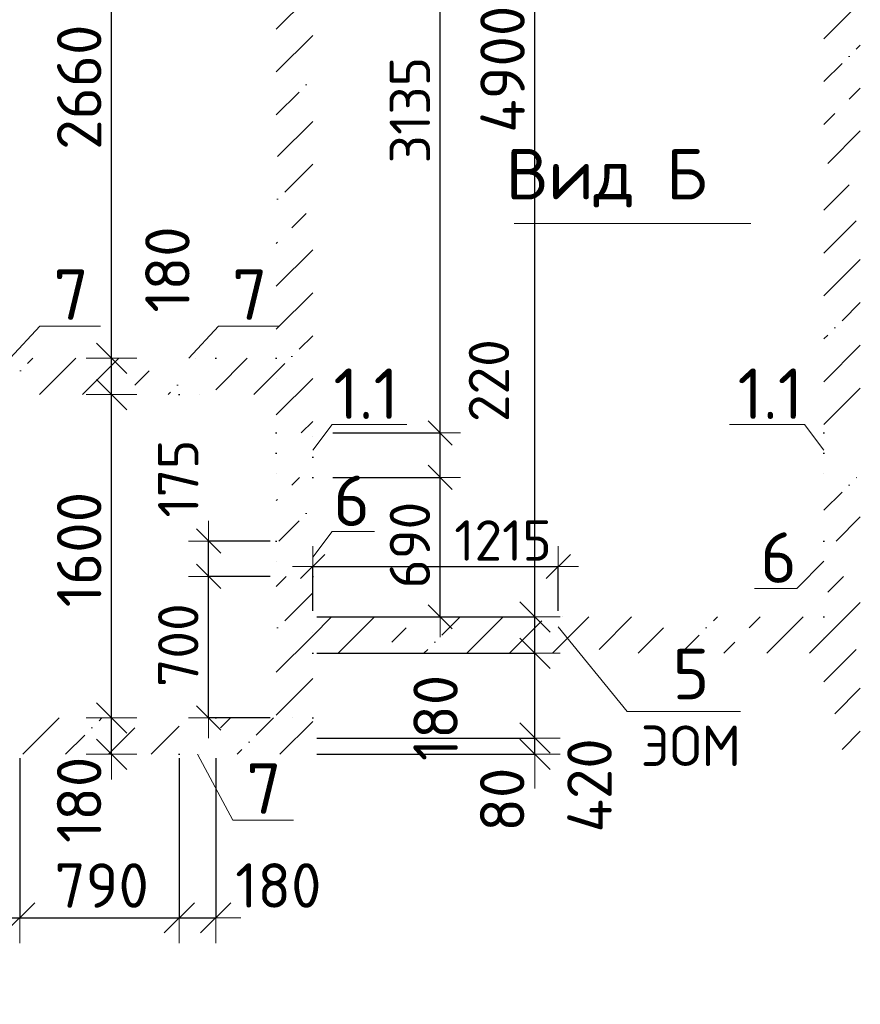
# Model space of a CAD drawing. Header units: millimetres. Extents: x 24002 to 102045, y -250 to 61883.
# Tile 4 of 31: x 35670 to 39830, y 7083 to 11955. Entities that reach past the tile are written whole.
import ezdxf

# ---------------------------------------------------------------- set-up
doc = ezdxf.new("R2010")
doc.units = ezdxf.units.MM
doc.header["$PDMODE"] = 65
doc.linetypes.add('______5', pattern=[1100, 800, -100, 100, -100])
doc.linetypes.add('______9', pattern=[100, 0, -100])
for name, color, linetype, lineweight in [('Standard', 7, 'Continuous', 25), ('Высотная отметка (отверстия)', 7, 'Continuous', 13), ('Ограждение_ 2D надпись', 7, 'Continuous', 13), ('Размерная линия_ общее', 7, 'Continuous', 13), ('Размерная линия_ общее_1', 7, 'Continuous', 13), ('Стена_ общее', 7, 'Continuous', 35)]:
    doc.layers.add(name, color=color, linetype=linetype, lineweight=lineweight)
doc.layers.add('Осевая линия_ общее', color=7, linetype='______5', lineweight=13, true_color=0xa0a0a0)
doc.styles.add('ISOCPEUR', font='ISOCPEUR')
doc.dimstyles.new('DIMSTYLE_12', dxfattribs={"dimtxt": 220, "dimasz": 250, "dimexe": 0, "dimexo": 0, "dimgap": 110, "dimtad": 2, "dimdec": 0, "dimrnd": 5, "dimzin": 12, "dimdsep": 46, "dimtxsty": 'ISOCPEUR', "dimblk1": 'ALL_ML_STRICH', "dimblk2": 'ALL_ML_STRICH', "dimsah": 1, "dimcen": 0, "dimclrd": 7, "dimclre": 256, "dimclrt": 7, "dimadec": 0, "dimazin": 0, "dimtfac": 1, "dimtdec": 0, "dimtix": 1, "dimtmove": 2, "dimatfit": 3, "dimfxl": 0, "dimtzin": 0, "dimlwd": 0, "dimlwe": -3, "dimarcsym": 0})
doc.dimstyles.new('DIMSTYLE_13', dxfattribs={"dimtxt": 220, "dimasz": 250, "dimexe": 0, "dimexo": 0, "dimgap": 110, "dimtad": 0, "dimdec": 0, "dimrnd": 5, "dimzin": 12, "dimdsep": 46, "dimtxsty": 'ISOCPEUR', "dimblk1": 'ALL_ML_STRICH', "dimblk2": 'ALL_ML_STRICH', "dimsah": 1, "dimcen": 0, "dimclrd": 7, "dimclre": 256, "dimclrt": 7, "dimadec": 0, "dimazin": 0, "dimtfac": 1, "dimtdec": 0, "dimtix": 1, "dimtmove": 2, "dimatfit": 3, "dimfxl": 0, "dimtvp": 1.2, "dimtzin": 0, "dimlwd": 0, "dimlwe": -3, "dimarcsym": 0})
doc.dimstyles.new('DIMSTYLE_15', dxfattribs={"dimtxt": 200, "dimasz": 200, "dimexe": 0, "dimexo": 0, "dimgap": 100, "dimtad": 0, "dimdec": 0, "dimrnd": 5, "dimzin": 12, "dimdsep": 46, "dimtxsty": 'ISOCPEUR', "dimblk1": 'ALL_ML_STRICH', "dimblk2": 'ALL_ML_STRICH', "dimsah": 1, "dimcen": 0, "dimclrd": 7, "dimclre": 256, "dimclrt": 7, "dimadec": 0, "dimazin": 0, "dimtfac": 1, "dimtdec": 0, "dimtix": 1, "dimtmove": 2, "dimatfit": 3, "dimfxl": 0, "dimtvp": 1.2, "dimtzin": 0, "dimlwd": 0, "dimlwe": -3, "dimarcsym": 0})
doc.dimstyles.new('DIMSTYLE_5', dxfattribs={"dimtxt": 200, "dimasz": 200, "dimexe": 0, "dimexo": 0, "dimgap": 100, "dimtad": 2, "dimdec": 0, "dimrnd": 5, "dimzin": 12, "dimdsep": 46, "dimtxsty": 'ISOCPEUR', "dimblk1": 'ALL_ML_STRICH', "dimblk2": 'ALL_ML_STRICH', "dimsah": 1, "dimcen": 0, "dimclrd": 7, "dimclre": 256, "dimclrt": 7, "dimadec": 0, "dimazin": 0, "dimtfac": 1, "dimtdec": 0, "dimtix": 1, "dimtmove": 2, "dimatfit": 3, "dimfxl": 0, "dimtzin": 0, "dimlwd": 0, "dimlwe": -3, "dimarcsym": 0})
doc.dimstyles.new('DIMSTYLE_7', dxfattribs={"dimtxt": 200, "dimasz": 200, "dimexe": 0, "dimexo": 0, "dimgap": 100, "dimtad": 2, "dimdec": 0, "dimrnd": 5, "dimzin": 12, "dimdsep": 46, "dimtxsty": 'ISOCPEUR', "dimblk1": 'ALL_ML_STRICH', "dimblk2": 'ALL_ML_STRICH', "dimsah": 1, "dimcen": 0, "dimclrd": 7, "dimclre": 256, "dimclrt": 7, "dimadec": 0, "dimazin": 0, "dimtfac": 1, "dimtdec": 0, "dimtix": 1, "dimtmove": 2, "dimatfit": 3, "dimfxl": 0, "dimtvp": 1.2, "dimtzin": 0, "dimlwd": 0, "dimlwe": -3, "dimarcsym": 0})
doc.dimstyles.new('DIMSTYLE_9', dxfattribs={"dimtxt": 220, "dimasz": 250, "dimexe": 0, "dimexo": 0, "dimgap": 110, "dimtad": 2, "dimdec": 0, "dimrnd": 5, "dimzin": 12, "dimdsep": 46, "dimtxsty": 'ISOCPEUR', "dimblk1": 'ALL_ML_STRICH', "dimblk2": 'ALL_ML_STRICH', "dimsah": 1, "dimcen": 0, "dimclrd": 7, "dimclre": 256, "dimclrt": 7, "dimadec": 0, "dimazin": 0, "dimtfac": 1, "dimtdec": 0, "dimtix": 1, "dimtmove": 2, "dimatfit": 3, "dimfxl": 0, "dimtvp": 1.2, "dimtzin": 0, "dimlwd": 0, "dimlwe": -3, "dimarcsym": 0})
pattern_1 = [(45, (0, 0), (-212.132, 212.132), [400, -50, 0, -50]), (45, (-106.07, 106.07), (-212.132, 212.132), [800, -100, 100, -100])]

# ---------------------------------------------------------------- blocks, each defined once
blk = doc.blocks.new('ALL_ML_STRICH')
at = {"color": 0, "linetype": 'ByBlock', "lineweight": -2}
for p, q in [((0, -0.5), (0, 0.5)), ((-0.3, -0.3), (0.3, 0.3)), ((-1, 0), (0.5, 0))]:
    blk.add_line(p, q, dxfattribs=at)
blk = doc.blocks.new('*D195')
at = {"layer": 'DEFPOINTS', "color": 7, "linetype": 'Continuous', "lineweight": 13, "transparency": 33554687}
for p in [(37120, 8400), (37120, 8320), (38219.5, 8320)]:
    blk.add_point(p, dxfattribs=at)
at = {"layer": 'Размерная линия_ общее', "color": 253, "linetype": 'Continuous', "lineweight": -2, "true_color": 0xa0a0a0, "transparency": 33554687}
for p, q in [((37140, 8400), (38219.5, 8400)), ((37140, 8320), (38219.5, 8320))]:
    blk.add_line(p, q, dxfattribs=at)
at = {"layer": 'Размерная линия_ общее', "color": 7, "linetype": 'Continuous', "lineweight": -2, "transparency": 33554687}
blk.add_line((38219.5, 8320), (38219.5, 8400), dxfattribs=at)
at = {"layer": 'Размерная линия_ общее', "color": 7, "linetype": 'Continuous', "lineweight": 13, "transparency": 33554687, "xscale": 250, "yscale": 250, "zscale": 250}
for p, rotation in [((38219.5, 8320), 270), ((38219.5, 8400), 90)]:
    blk.add_blockref('ALL_ML_STRICH', p, dxfattribs=dict(at, rotation=rotation))
at = {"layer": 'Размерная линия_ общее', "color": 7, "linetype": 'Continuous', "lineweight": 13, "transparency": 33554687, "insert": (38057.8, 8095.6), "char_height": 220, "width": 440, "attachment_point": 5, "rotation": 90, "style": 'ISOCPEUR'}
blk.add_mtext('\\A1;{80}', dxfattribs=at)
blk = doc.blocks.new('*D196')
at = {"layer": 'DEFPOINTS', "color": 7, "linetype": 'Continuous', "lineweight": 13, "transparency": 33554687}
for p in [(37120, 8820), (37120, 8400), (38219.5, 8400)]:
    blk.add_point(p, dxfattribs=at)
at = {"layer": 'Размерная линия_ общее', "color": 253, "linetype": 'Continuous', "lineweight": -2, "true_color": 0xa0a0a0, "transparency": 33554687}
for p, q in [((37140, 8820), (38219.5, 8820)), ((37140, 8400), (38219.5, 8400))]:
    blk.add_line(p, q, dxfattribs=at)
at = {"layer": 'Размерная линия_ общее', "color": 7, "linetype": 'Continuous', "lineweight": -2, "transparency": 33554687}
blk.add_line((38219.5, 8400), (38219.5, 8820), dxfattribs=at)
at = {"layer": 'Размерная линия_ общее', "color": 7, "linetype": 'Continuous', "lineweight": 13, "transparency": 33554687, "xscale": 250, "yscale": 250, "zscale": 250}
for p, rotation in [((38219.5, 8820), 90), ((38219.5, 8400), 270)]:
    blk.add_blockref('ALL_ML_STRICH', p, dxfattribs=dict(at, rotation=rotation))
at = {"layer": 'Размерная линия_ общее', "color": 7, "linetype": 'Continuous', "lineweight": 13, "transparency": 33554687, "insert": (38489.8, 8166), "char_height": 220, "width": 660, "attachment_point": 5, "rotation": 90, "style": 'ISOCPEUR'}
blk.add_mtext('\\A1;{420}', dxfattribs=at)
blk = doc.blocks.new('*D197')
at = {"layer": 'DEFPOINTS', "color": 7, "linetype": 'Continuous', "lineweight": 13, "transparency": 33554687}
for p in [(37120, 9000), (37120, 8820), (38219.5, 8820)]:
    blk.add_point(p, dxfattribs=at)
at = {"layer": 'Размерная линия_ общее', "color": 253, "linetype": 'Continuous', "lineweight": -2, "true_color": 0xa0a0a0, "transparency": 33554687}
for p, q in [((37140, 9000), (38219.5, 9000)), ((37140, 8820), (38219.5, 8820))]:
    blk.add_line(p, q, dxfattribs=at)
at = {"layer": 'Размерная линия_ общее', "color": 7, "linetype": 'Continuous', "lineweight": -2, "transparency": 33554687}
blk.add_line((38219.5, 8820), (38219.5, 9000), dxfattribs=at)
at = {"layer": 'Размерная линия_ общее', "color": 7, "linetype": 'Continuous', "lineweight": 13, "transparency": 33554687, "xscale": 250, "yscale": 250, "zscale": 250}
for p, rotation in [((38219.5, 9000), 90), ((38219.5, 8820), 270)]:
    blk.add_blockref('ALL_ML_STRICH', p, dxfattribs=dict(at, rotation=rotation))
at = {"layer": 'Размерная линия_ общее', "color": 7, "linetype": 'Continuous', "lineweight": 13, "transparency": 33554687, "insert": (37728.2, 8499.8), "char_height": 220, "width": 660, "attachment_point": 5, "rotation": 90, "style": 'ISOCPEUR'}
blk.add_mtext('\\A1;{180}', dxfattribs=at)
blk = doc.blocks.new('*D198')
at = {"layer": 'DEFPOINTS', "color": 7, "linetype": 'Continuous', "lineweight": 13, "transparency": 33554687}
for p in [(37120, 13900), (37120, 9000), (38219.5, 9000)]:
    blk.add_point(p, dxfattribs=at)
at = {"layer": 'Размерная линия_ общее', "color": 253, "linetype": 'Continuous', "lineweight": -2, "true_color": 0xa0a0a0, "transparency": 33554687}
for p, q in [((37140, 13900), (38219.5, 13900)), ((37140, 9000), (38219.5, 9000))]:
    blk.add_line(p, q, dxfattribs=at)
at = {"layer": 'Размерная линия_ общее', "color": 7, "linetype": 'Continuous', "lineweight": -2, "transparency": 33554687}
blk.add_line((38219.5, 9000), (38219.5, 13900), dxfattribs=at)
at = {"layer": 'Размерная линия_ общее', "color": 7, "linetype": 'Continuous', "lineweight": 13, "transparency": 33554687, "xscale": 250, "yscale": 250, "zscale": 250}
for p, rotation in [((38219.5, 13900), 90), ((38219.5, 9000), 270)]:
    blk.add_blockref('ALL_ML_STRICH', p, dxfattribs=dict(at, rotation=rotation))
at = {"layer": 'Размерная линия_ общее', "color": 7, "linetype": 'Continuous', "lineweight": 13, "transparency": 33554687, "insert": (38059.5, 11710), "char_height": 220, "width": 880, "attachment_point": 5, "rotation": 90, "style": 'ISOCPEUR'}
blk.add_mtext('\\A1;{4900}', dxfattribs=at)
blk = doc.blocks.new('*D200')
at = {"layer": 'DEFPOINTS', "color": 7, "linetype": 'Continuous', "lineweight": 13, "transparency": 33554687}
for p in [(36100.4, 8500), (36100.4, 8320), (36124.5, 8320)]:
    blk.add_point(p, dxfattribs=at)
at = {"layer": 'Размерная линия_ общее', "color": 253, "linetype": 'Continuous', "lineweight": -2, "true_color": 0xa0a0a0, "transparency": 33554687}
for p, q in [((36120.4, 8500), (36124.5, 8500)), ((36120.4, 8320), (36124.5, 8320))]:
    blk.add_line(p, q, dxfattribs=at)
at = {"layer": 'Размерная линия_ общее', "color": 7, "linetype": 'Continuous', "lineweight": -2, "transparency": 33554687}
blk.add_line((36124.5, 8320), (36124.5, 8500), dxfattribs=at)
at = {"layer": 'Размерная линия_ общее', "color": 7, "linetype": 'Continuous', "lineweight": 13, "transparency": 33554687, "xscale": 250, "yscale": 250, "zscale": 250}
for p, rotation in [((36124.5, 8500), 90), ((36124.5, 8320), 270)]:
    blk.add_blockref('ALL_ML_STRICH', p, dxfattribs=dict(at, rotation=rotation))
at = {"layer": 'Размерная линия_ общее', "color": 7, "linetype": 'Continuous', "lineweight": 13, "transparency": 33554687, "insert": (35964.3, 8094.7), "char_height": 220, "width": 660, "attachment_point": 5, "rotation": 90, "style": 'ISOCPEUR'}
blk.add_mtext('\\A1;{180}', dxfattribs=at)
blk = doc.blocks.new('*D201')
at = {"layer": 'DEFPOINTS', "color": 7, "linetype": 'Continuous', "lineweight": 13, "transparency": 33554687}
for p in [(36100.4, 10100), (36100.4, 8500), (36124.5, 8500)]:
    blk.add_point(p, dxfattribs=at)
at = {"layer": 'Размерная линия_ общее', "color": 253, "linetype": 'Continuous', "lineweight": -2, "true_color": 0xa0a0a0, "transparency": 33554687}
for p, q in [((36120.4, 10100), (36124.5, 10100)), ((36120.4, 8500), (36124.5, 8500))]:
    blk.add_line(p, q, dxfattribs=at)
at = {"layer": 'Размерная линия_ общее', "color": 7, "linetype": 'Continuous', "lineweight": -2, "transparency": 33554687}
blk.add_line((36124.5, 8500), (36124.5, 10100), dxfattribs=at)
at = {"layer": 'Размерная линия_ общее', "color": 7, "linetype": 'Continuous', "lineweight": 13, "transparency": 33554687, "xscale": 250, "yscale": 250, "zscale": 250}
for p, rotation in [((36124.5, 10100), 90), ((36124.5, 8500), 270)]:
    blk.add_blockref('ALL_ML_STRICH', p, dxfattribs=dict(at, rotation=rotation))
at = {"layer": 'Размерная линия_ общее', "color": 7, "linetype": 'Continuous', "lineweight": 13, "transparency": 33554687, "insert": (35964.5, 9333), "char_height": 220, "width": 880, "attachment_point": 5, "rotation": 90, "style": 'ISOCPEUR'}
blk.add_mtext('\\A1;{1600}', dxfattribs=at)
blk = doc.blocks.new('*D202')
at = {"layer": 'DEFPOINTS', "color": 7, "linetype": 'Continuous', "lineweight": 13, "transparency": 33554687}
for p in [(36100.4, 10280), (36100.4, 10100), (36124.5, 10100)]:
    blk.add_point(p, dxfattribs=at)
at = {"layer": 'Размерная линия_ общее', "color": 253, "linetype": 'Continuous', "lineweight": -2, "true_color": 0xa0a0a0, "transparency": 33554687}
for p, q in [((36120.4, 10280), (36124.5, 10280)), ((36120.4, 10100), (36124.5, 10100))]:
    blk.add_line(p, q, dxfattribs=at)
at = {"layer": 'Размерная линия_ общее', "color": 7, "linetype": 'Continuous', "lineweight": -2, "transparency": 33554687}
blk.add_line((36124.5, 10100), (36124.5, 10280), dxfattribs=at)
at = {"layer": 'Размерная линия_ общее', "color": 7, "linetype": 'Continuous', "lineweight": 13, "transparency": 33554687, "xscale": 250, "yscale": 250, "zscale": 250}
for p, rotation in [((36124.5, 10280), 90), ((36124.5, 10100), 270)]:
    blk.add_blockref('ALL_ML_STRICH', p, dxfattribs=dict(at, rotation=rotation))
at = {"layer": 'Размерная линия_ общее', "color": 7, "linetype": 'Continuous', "lineweight": 13, "transparency": 33554687, "insert": (36401.1, 10719), "char_height": 220, "width": 660, "attachment_point": 5, "rotation": 90, "style": 'ISOCPEUR'}
blk.add_mtext('\\A1;{180}', dxfattribs=at)
blk = doc.blocks.new('*D203')
at = {"layer": 'DEFPOINTS', "color": 7, "linetype": 'Continuous', "lineweight": 13, "transparency": 33554687}
for p in [(36100.4, 12940), (36100.4, 10280), (36124.5, 10280)]:
    blk.add_point(p, dxfattribs=at)
at = {"layer": 'Размерная линия_ общее', "color": 253, "linetype": 'Continuous', "lineweight": -2, "true_color": 0xa0a0a0, "transparency": 33554687}
for p, q in [((36120.4, 12940), (36124.5, 12940)), ((36120.4, 10280), (36124.5, 10280))]:
    blk.add_line(p, q, dxfattribs=at)
at = {"layer": 'Размерная линия_ общее', "color": 7, "linetype": 'Continuous', "lineweight": -2, "transparency": 33554687}
blk.add_line((36124.5, 10280), (36124.5, 12940), dxfattribs=at)
at = {"layer": 'Размерная линия_ общее', "color": 7, "linetype": 'Continuous', "lineweight": 13, "transparency": 33554687, "xscale": 250, "yscale": 250, "zscale": 250}
for p, rotation in [((36124.5, 12940), 90), ((36124.5, 10280), 270)]:
    blk.add_blockref('ALL_ML_STRICH', p, dxfattribs=dict(at, rotation=rotation))
at = {"layer": 'Размерная линия_ общее', "color": 7, "linetype": 'Continuous', "lineweight": 13, "transparency": 33554687, "insert": (35964.5, 11621), "char_height": 220, "width": 880, "attachment_point": 5, "rotation": 90, "style": 'ISOCPEUR'}
blk.add_mtext('\\A1;{2660}', dxfattribs=at)
blk = doc.blocks.new('*D221')
at = {"layer": 'DEFPOINTS', "color": 7, "linetype": 'Continuous', "lineweight": 13, "transparency": 33554687}
for p in [(35490, 8320), (35670, 8320), (35490, 7510.6)]:
    blk.add_point(p, dxfattribs=at)
at = {"layer": 'Размерная линия_ общее', "color": 253, "linetype": 'Continuous', "lineweight": -2, "true_color": 0xa0a0a0, "transparency": 33554687}
for p, q in [((35490, 8300), (35490, 7510.6)), ((35670, 8300), (35670, 7510.6))]:
    blk.add_line(p, q, dxfattribs=at)
at = {"layer": 'Размерная линия_ общее', "color": 7, "linetype": 'Continuous', "lineweight": -2, "transparency": 33554687}
blk.add_line((35490, 7510.6), (35670, 7510.6), dxfattribs=at)
at = {"layer": 'Размерная линия_ общее', "color": 7, "linetype": 'Continuous', "lineweight": 13, "transparency": 33554687, "xscale": 250, "yscale": 250, "zscale": 250, "rotation": 180}
blk.add_blockref('ALL_ML_STRICH', (35490, 7510.6), dxfattribs=at)
at = {"layer": 'Размерная линия_ общее', "color": 7, "linetype": 'Continuous', "lineweight": 13, "transparency": 33554687, "xscale": 250, "yscale": 250, "zscale": 250}
blk.add_blockref('ALL_ML_STRICH', (35670, 7510.6), dxfattribs=at)
at = {"layer": 'Размерная линия_ общее', "color": 7, "linetype": 'Continuous', "lineweight": 13, "transparency": 33554687, "insert": (35328.1, 7227.1), "char_height": 220, "width": 660, "attachment_point": 5, "style": 'ISOCPEUR'}
blk.add_mtext('\\A1;{180}', dxfattribs=at)
blk = doc.blocks.new('*D222')
at = {"layer": 'DEFPOINTS', "color": 7, "linetype": 'Continuous', "lineweight": 13, "transparency": 33554687}
for p in [(35670, 8320), (36460, 8320), (35670, 7510.6)]:
    blk.add_point(p, dxfattribs=at)
at = {"layer": 'Размерная линия_ общее', "color": 253, "linetype": 'Continuous', "lineweight": -2, "true_color": 0xa0a0a0, "transparency": 33554687}
for p, q in [((35670, 8300), (35670, 7510.6)), ((36460, 8300), (36460, 7510.6))]:
    blk.add_line(p, q, dxfattribs=at)
at = {"layer": 'Размерная линия_ общее', "color": 7, "linetype": 'Continuous', "lineweight": -2, "transparency": 33554687}
blk.add_line((35670, 7510.6), (36460, 7510.6), dxfattribs=at)
at = {"layer": 'Размерная линия_ общее', "color": 7, "linetype": 'Continuous', "lineweight": 13, "transparency": 33554687, "xscale": 250, "yscale": 250, "zscale": 250, "rotation": 180}
blk.add_blockref('ALL_ML_STRICH', (35670, 7510.6), dxfattribs=at)
at = {"layer": 'Размерная линия_ общее', "color": 7, "linetype": 'Continuous', "lineweight": 13, "transparency": 33554687, "xscale": 250, "yscale": 250, "zscale": 250}
blk.add_blockref('ALL_ML_STRICH', (36460, 7510.6), dxfattribs=at)
at = {"layer": 'Размерная линия_ общее', "color": 7, "linetype": 'Continuous', "lineweight": 13, "transparency": 33554687, "insert": (36076, 7670.6), "char_height": 220, "width": 660, "attachment_point": 5, "style": 'ISOCPEUR'}
blk.add_mtext('\\A1;{790}', dxfattribs=at)
blk = doc.blocks.new('*D223')
at = {"layer": 'DEFPOINTS', "color": 7, "linetype": 'Continuous', "lineweight": 13, "transparency": 33554687}
for p in [(36460, 8320), (36640, 8320), (36460, 7510.6)]:
    blk.add_point(p, dxfattribs=at)
at = {"layer": 'Размерная линия_ общее', "color": 253, "linetype": 'Continuous', "lineweight": -2, "true_color": 0xa0a0a0, "transparency": 33554687}
for p, q in [((36460, 8300), (36460, 7510.6)), ((36640, 8300), (36640, 7510.6))]:
    blk.add_line(p, q, dxfattribs=at)
at = {"layer": 'Размерная линия_ общее', "color": 7, "linetype": 'Continuous', "lineweight": -2, "transparency": 33554687}
blk.add_line((36460, 7510.6), (36640, 7510.6), dxfattribs=at)
at = {"layer": 'Размерная линия_ общее', "color": 7, "linetype": 'Continuous', "lineweight": 13, "transparency": 33554687, "xscale": 250, "yscale": 250, "zscale": 250, "rotation": 180}
blk.add_blockref('ALL_ML_STRICH', (36460, 7510.6), dxfattribs=at)
at = {"layer": 'Размерная линия_ общее', "color": 7, "linetype": 'Continuous', "lineweight": 13, "transparency": 33554687, "xscale": 250, "yscale": 250, "zscale": 250}
blk.add_blockref('ALL_ML_STRICH', (36640, 7510.6), dxfattribs=at)
at = {"layer": 'Размерная линия_ общее', "color": 7, "linetype": 'Continuous', "lineweight": 13, "transparency": 33554687, "insert": (36950, 7670.8), "char_height": 220, "width": 660, "attachment_point": 5, "style": 'ISOCPEUR'}
blk.add_mtext('\\A1;{180}', dxfattribs=at)
blk = doc.blocks.new('*D245')
at = {"layer": 'DEFPOINTS', "color": 7, "linetype": 'Continuous', "lineweight": 13, "transparency": 33554687}
for p in [(37120, 9249.3), (37120, 9000), (38335, 9000)]:
    blk.add_point(p, dxfattribs=at)
at = {"layer": 'Размерная линия_ общее_1', "color": 253, "linetype": 'Continuous', "lineweight": -2, "true_color": 0xa0a0a0, "transparency": 33554687}
for p, q in [((37120, 9030), (37120, 9249.3)), ((38335, 9030), (38335, 9249.3))]:
    blk.add_line(p, q, dxfattribs=at)
at = {"layer": 'Размерная линия_ общее_1', "color": 7, "linetype": 'Continuous', "lineweight": -2, "transparency": 33554687}
blk.add_line((37120, 9249.3), (38335, 9249.3), dxfattribs=at)
at = {"layer": 'Размерная линия_ общее_1', "color": 7, "linetype": 'Continuous', "lineweight": 13, "transparency": 33554687, "xscale": 200, "yscale": 200, "zscale": 200, "rotation": 180}
blk.add_blockref('ALL_ML_STRICH', (37120, 9249.3), dxfattribs=at)
at = {"layer": 'Размерная линия_ общее_1', "color": 7, "linetype": 'Continuous', "lineweight": 13, "transparency": 33554687, "xscale": 200, "yscale": 200, "zscale": 200}
blk.add_blockref('ALL_ML_STRICH', (38335, 9249.3), dxfattribs=at)
at = {"layer": 'Размерная линия_ общее_1', "color": 7, "linetype": 'Continuous', "lineweight": 13, "transparency": 33554687, "insert": (38061.9, 9377.8), "char_height": 200, "width": 800, "attachment_point": 5, "style": 'ISOCPEUR'}
blk.add_mtext('\\A1;{1215}', dxfattribs=at)
blk = doc.blocks.new('*D284')
at = {"layer": 'DEFPOINTS', "color": 7, "linetype": 'Continuous', "lineweight": 13, "transparency": 33554687}
for p in [(37120, 9690), (37120, 9000), (37751, 9000)]:
    blk.add_point(p, dxfattribs=at)
at = {"layer": 'Размерная линия_ общее_1', "color": 253, "linetype": 'Continuous', "lineweight": -2, "true_color": 0xa0a0a0, "transparency": 33554687}
for p, q in [((37220, 9690), (37751, 9690)), ((37220, 9000), (37751, 9000))]:
    blk.add_line(p, q, dxfattribs=at)
at = {"layer": 'Размерная линия_ общее_1', "color": 7, "linetype": 'Continuous', "lineweight": -2, "transparency": 33554687}
blk.add_line((37751, 9000), (37751, 9690), dxfattribs=at)
at = {"layer": 'Размерная линия_ общее_1', "color": 7, "linetype": 'Continuous', "lineweight": 13, "transparency": 33554687, "xscale": 200, "yscale": 200, "zscale": 200}
for p, rotation in [((37751, 9690), 90), ((37751, 9000), 270)]:
    blk.add_blockref('ALL_ML_STRICH', p, dxfattribs=dict(at, rotation=rotation))
at = {"layer": 'Размерная линия_ общее_1', "color": 7, "linetype": 'Continuous', "lineweight": 13, "transparency": 33554687, "insert": (37601, 9355), "char_height": 200, "width": 600, "attachment_point": 5, "rotation": 90, "style": 'ISOCPEUR'}
blk.add_mtext('\\A1;{690}', dxfattribs=at)
blk = doc.blocks.new('*D285')
at = {"layer": 'DEFPOINTS', "color": 7, "linetype": 'Continuous', "lineweight": 13, "transparency": 33554687}
for p in [(37120, 9910), (37120, 9690), (37751, 9690)]:
    blk.add_point(p, dxfattribs=at)
at = {"layer": 'Размерная линия_ общее_1', "color": 253, "linetype": 'Continuous', "lineweight": -2, "true_color": 0xa0a0a0, "transparency": 33554687}
for p, q in [((37220, 9910), (37751, 9910)), ((37220, 9690), (37751, 9690))]:
    blk.add_line(p, q, dxfattribs=at)
at = {"layer": 'Размерная линия_ общее_1', "color": 7, "linetype": 'Continuous', "lineweight": -2, "transparency": 33554687}
blk.add_line((37751, 9690), (37751, 9910), dxfattribs=at)
at = {"layer": 'Размерная линия_ общее_1', "color": 7, "linetype": 'Continuous', "lineweight": 13, "transparency": 33554687, "xscale": 200, "yscale": 200, "zscale": 200}
for p, rotation in [((37751, 9910), 90), ((37751, 9690), 270)]:
    blk.add_blockref('ALL_ML_STRICH', p, dxfattribs=dict(at, rotation=rotation))
at = {"layer": 'Размерная линия_ общее_1', "color": 7, "linetype": 'Continuous', "lineweight": 13, "transparency": 33554687, "insert": (37992.1, 10168.8), "char_height": 200, "width": 600, "attachment_point": 5, "rotation": 90, "style": 'ISOCPEUR'}
blk.add_mtext('\\A1;{220}', dxfattribs=at)
blk = doc.blocks.new('*D286')
at = {"layer": 'DEFPOINTS', "color": 7, "linetype": 'Continuous', "lineweight": 13, "transparency": 33554687}
for p in [(37120, 13045), (37120, 9910), (37751, 9910)]:
    blk.add_point(p, dxfattribs=at)
at = {"layer": 'Размерная линия_ общее_1', "color": 253, "linetype": 'Continuous', "lineweight": -2, "true_color": 0xa0a0a0, "transparency": 33554687}
for p, q in [((37220, 13045), (37751, 13045)), ((37220, 9910), (37751, 9910))]:
    blk.add_line(p, q, dxfattribs=at)
at = {"layer": 'Размерная линия_ общее_1', "color": 7, "linetype": 'Continuous', "lineweight": -2, "transparency": 33554687}
blk.add_line((37751, 9910), (37751, 13045), dxfattribs=at)
at = {"layer": 'Размерная линия_ общее_1', "color": 7, "linetype": 'Continuous', "lineweight": 13, "transparency": 33554687, "xscale": 200, "yscale": 200, "zscale": 200}
for p, rotation in [((37751, 13045), 90), ((37751, 9910), 270)]:
    blk.add_blockref('ALL_ML_STRICH', p, dxfattribs=dict(at, rotation=rotation))
at = {"layer": 'Размерная линия_ общее_1', "color": 7, "linetype": 'Continuous', "lineweight": 13, "transparency": 33554687, "insert": (37601, 11507.5), "char_height": 200, "width": 800, "attachment_point": 5, "rotation": 90, "style": 'ISOCPEUR'}
blk.add_mtext('\\A1;{3135}', dxfattribs=at)
blk = doc.blocks.new('*D294')
at = {"layer": 'DEFPOINTS', "color": 7, "linetype": 'Continuous', "lineweight": 13, "transparency": 33554687}
for p in [(36940, 9200), (36604.8, 8500), (36940, 8500)]:
    blk.add_point(p, dxfattribs=at)
at = {"layer": 'Размерная линия_ общее_1', "color": 253, "linetype": 'Continuous', "lineweight": -2, "true_color": 0xa0a0a0, "transparency": 33554687}
for p, q in [((36910, 9200), (36604.8, 9200)), ((36910, 8500), (36604.8, 8500))]:
    blk.add_line(p, q, dxfattribs=at)
at = {"layer": 'Размерная линия_ общее_1', "color": 7, "linetype": 'Continuous', "lineweight": -2, "transparency": 33554687}
blk.add_line((36604.8, 8500), (36604.8, 9200), dxfattribs=at)
at = {"layer": 'Размерная линия_ общее_1', "color": 7, "linetype": 'Continuous', "lineweight": 13, "transparency": 33554687, "xscale": 200, "yscale": 200, "zscale": 200}
for p, rotation in [((36604.8, 9200), 90), ((36604.8, 8500), 270)]:
    blk.add_blockref('ALL_ML_STRICH', p, dxfattribs=dict(at, rotation=rotation))
at = {"layer": 'Размерная линия_ общее_1', "color": 7, "linetype": 'Continuous', "lineweight": 13, "transparency": 33554687, "insert": (36454.8, 8860), "char_height": 200, "width": 600, "attachment_point": 5, "rotation": 90, "style": 'ISOCPEUR'}
blk.add_mtext('\\A1;{700}', dxfattribs=at)
blk = doc.blocks.new('*D295')
at = {"layer": 'DEFPOINTS', "color": 7, "linetype": 'Continuous', "lineweight": 13, "transparency": 33554687}
for p in [(36940, 9375), (36604.8, 9200), (36940, 9200)]:
    blk.add_point(p, dxfattribs=at)
at = {"layer": 'Размерная линия_ общее_1', "color": 253, "linetype": 'Continuous', "lineweight": -2, "true_color": 0xa0a0a0, "transparency": 33554687}
for p, q in [((36910, 9375), (36604.8, 9375)), ((36910, 9200), (36604.8, 9200))]:
    blk.add_line(p, q, dxfattribs=at)
at = {"layer": 'Размерная линия_ общее_1', "color": 7, "linetype": 'Continuous', "lineweight": -2, "transparency": 33554687}
blk.add_line((36604.8, 9200), (36604.8, 9375), dxfattribs=at)
at = {"layer": 'Размерная линия_ общее_1', "color": 7, "linetype": 'Continuous', "lineweight": 13, "transparency": 33554687, "xscale": 200, "yscale": 200, "zscale": 200}
for p, rotation in [((36604.8, 9375), 90), ((36604.8, 9200), 270)]:
    blk.add_blockref('ALL_ML_STRICH', p, dxfattribs=dict(at, rotation=rotation))
at = {"layer": 'Размерная линия_ общее_1', "color": 7, "linetype": 'Continuous', "lineweight": 13, "transparency": 33554687, "insert": (36454.5, 9684), "char_height": 200, "width": 600, "attachment_point": 5, "rotation": 90, "style": 'ISOCPEUR'}
blk.add_mtext('\\A1;{175}', dxfattribs=at)

msp = doc.modelspace()

# ---------------------------------------------------------------- hatches: boundary and pattern name
at = {"layer": 'Стена_ общее', "linetype": 'Continuous', "lineweight": 18, "transparency": 33554687}
h = msp.add_hatch(dxfattribs=at)
h.set_pattern_fill('__________539', scale=100, style=0, pattern_type=2)
h.set_pattern_definition(pattern_1)
h.paths.add_polyline_path([(39830, 9910), (39830, 13045), (39650, 13045), (39650, 9910)], flags=0)
h = msp.add_hatch(dxfattribs=at)
h.set_pattern_fill('__________539', scale=100, style=0, pattern_type=2)
h.set_pattern_definition(pattern_1)
h.paths.add_polyline_path([(36940, 12940), (36940, 9910), (37120, 9910), (37120, 12940)], flags=0)
h = msp.add_hatch(dxfattribs=at)
h.set_pattern_fill('__________539', scale=100, style=0, pattern_type=2)
h.set_pattern_definition(pattern_1)
h.paths.add_polyline_path([(36460, 10280), (35670, 10280), (35670, 10100), (36460, 10100)], flags=0)
h = msp.add_hatch(dxfattribs=at)
h.set_pattern_fill('__________539', scale=100, style=0, pattern_type=2)
h.set_pattern_definition(pattern_1)
h.paths.add_polyline_path([(36940, 10280), (36640, 10280), (36640, 10100), (36940, 10100)], flags=0)
h = msp.add_hatch(dxfattribs=at)
h.set_pattern_fill('__________539', scale=100, style=0, pattern_type=2)
h.set_pattern_definition(pattern_1)
h.paths.add_polyline_path([(37120, 9375), (37120, 9690), (36940, 9690), (36940, 9375)], flags=0)
h = msp.add_hatch(dxfattribs=at)
h.set_pattern_fill('__________539', scale=100, style=0, pattern_type=2)
h.set_pattern_definition(pattern_1)
h.paths.add_polyline_path([(39830, 9375), (39830, 9690), (39650, 9690), (39650, 9375)], flags=0)
h = msp.add_hatch(dxfattribs=at)
h.set_pattern_fill('__________539', scale=100, style=0, pattern_type=2)
h.set_pattern_definition(pattern_1)
h.paths.add_polyline_path([(36940, 9200), (36940, 8500), (37120, 8500), (37120, 9200)], flags=0)
h = msp.add_hatch(dxfattribs=at)
h.set_pattern_fill('__________539', scale=100, style=0, pattern_type=2)
h.set_pattern_definition(pattern_1)
h.paths.add_polyline_path([(39830, 8320), (39830, 9200), (39650, 9200), (39650, 8320)], flags=0)
h = msp.add_hatch(dxfattribs=at)
h.set_pattern_fill('__________539', scale=100, style=0, pattern_type=2)
h.set_pattern_definition(pattern_1)
h.paths.add_polyline_path([(37120, 8820), (39650, 8820), (39650, 9000), (38355, 9000), (38355, 8950), (38315, 8950), (38315, 9000), (37120, 9000)], flags=0)
h = msp.add_hatch(dxfattribs=at)
h.set_pattern_fill('__________539', scale=100, style=0, pattern_type=2)
h.set_pattern_definition(pattern_1)
h.paths.add_polyline_path([(36460, 8500), (35670, 8500), (35670, 8320), (36460, 8320)], flags=0)
h = msp.add_hatch(dxfattribs=at)
h.set_pattern_fill('__________539', scale=100, style=0, pattern_type=2)
h.set_pattern_definition(pattern_1)
h.paths.add_polyline_path([(37120, 8500), (36640, 8500), (36640, 8320), (37120, 8320)], flags=0)

# ---------------------------------------------------------------- linework, layer by layer
at = {"layer": 'Высотная отметка (отверстия)', "color": 7, "linetype": 'Continuous', "lineweight": 13, "transparency": 33554687}
msp.add_lwpolyline([(38335, 8950), (38676.8, 8532.1), (39236.8, 8532.1)], dxfattribs=at)
at = {"layer": 'Ограждение_ 2D надпись', "color": 7, "linetype": 'Continuous', "lineweight": 13, "transparency": 33554687}
for points in [[(35622.3, 10280), (35770.2, 10438.9), (36070.2, 10438.9)], [(36506.3, 10280), (36654.2, 10438.9), (36954.2, 10438.9)], [(36550, 8320), (36724.4, 7994.5), (37024.4, 7994.5)]]:
    msp.add_lwpolyline(points, dxfattribs=at)
at = {"layer": 'Осевая линия_ общее', "color": 7, "linetype": 'Continuous', "lineweight": 13, "transparency": 33554687}
msp.add_line((38117.5, 10947.2), (39287.5, 10947.2), dxfattribs=at)
for points in [[(37120, 9825), (37216.6, 9951.9), (37586.6, 9951.9)], [(39650, 9825), (39553.4, 9951.9), (39183.4, 9951.9)], [(37120, 9295), (37216.6, 9421.9), (37426.6, 9421.9)], [(39650, 9275), (39515.6, 9140.6), (39305.6, 9140.6)]]:
    msp.add_lwpolyline(points, dxfattribs=at)
at = {"layer": 'Стена_ общее', "color": 7, "linetype": '______9', "lineweight": -3, "transparency": 33554687}
for p, q in [((36640, 10280), (36460, 10280)), ((36640, 10280), (36460, 10280)), ((36940, 10280), (36940, 10100)), ((36460, 10100), (36640, 10100)), ((36460, 10100), (36640, 10100)), ((36940, 9910), (36940, 9690)), ((36940, 9910), (36940, 9690)), ((37120, 9690), (37120, 9910)), ((37120, 9690), (37120, 9910)), ((39650, 9910), (39650, 9690)), ((39650, 9910), (39650, 9690)), ((36940, 9375), (36940, 9200)), ((36940, 9375), (36940, 9200)), ((37120, 9200), (37120, 9375)), ((37120, 9200), (37120, 9375)), ((39650, 9375), (39650, 9200)), ((39650, 9375), (39650, 9200)), ((37120, 8820), (37120, 9000)), ((38355, 9000), (38315, 9000)), ((39650, 9000), (39650, 8820)), ((36640, 8500), (36460, 8500)), ((36640, 8500), (36460, 8500)), ((37120, 8500), (36940, 8500)), ((36460, 8320), (36640, 8320)), ((36460, 8320), (36640, 8320))]:
    msp.add_line(p, q, dxfattribs=at)

# ---------------------------------------------------------------- texts
at = {"layer": 'Standard', "color": 7, "linetype": 'Continuous', "lineweight": 13, "transparency": 33554687, "char_height": 250, "style": 'ISOCPEUR'}
for s, insert, width, attachment_point in [('\\A1;{\\fISOCPEUR|i0|b0;\\H250.000000;\\W1.000000;\\C7;Вид Б}\\P', (38574.8, 11170.9), 1018.421, 5), ('\\A1;{\\fISOCPEUR|i0|b0;\\H250.000000;\\W1.000000;\\C7;7}\\P', (35837.1, 10594.6), 272.222, 4), ('\\A1;{\\fISOCPEUR|i0|b0;\\H250.000000;\\W1.000000;\\C7;7}\\P', (36721.1, 10594.6), 272.222, 4), ('\\A1;{\\fISOCPEUR|i0|b0;\\H250.000000;\\W1.000000;\\C7;1.1}\\P', (37222.3, 10104.3), 410.526, 4), ('\\A1;{\\fISOCPEUR|i0|b0;\\H250.000000;\\W1.000000;\\C7;1.1}\\P', (39222.7, 10104.3), 410.526, 4), ('\\A1;{\\fISOCPEUR|i0|b0;\\H250.000000;\\W1.000000;\\C7;6}\\P', (37222.3, 9574.3), 272.222, 4), ('\\A1;{\\fISOCPEUR|i0|b0;\\H250.000000;\\W1.000000;\\C7;6}\\P', (39335, 9293.1), 272.222, 4), ('\\A1;{\\fISOCPEUR|i0|b0;\\H250.000000;\\W1.000000;\\C7;7}\\P', (36791.3, 8150.2), 272.222, 4)]:
    msp.add_mtext(s, dxfattribs=dict(at, insert=insert, width=width, attachment_point=attachment_point))
at = {"layer": 'Высотная отметка (отверстия)', "color": 7, "linetype": 'Continuous', "lineweight": 13, "transparency": 33554687, "style": 'ISOCPEUR'}
for s, insert, char_height, width, attachment_point in [('\\A1;{\\fISOCPEUR|i0|b0;\\H250.000000;\\W1.000000;\\C7;5}\\P', (38991.8, 8592.1), 250, 272.222, 8), ('\\A1;{\\fISOCPEUR|i0|b0;\\H200.000000;\\W1.000000;\\C7;ЭОМ}\\P', (38991.8, 8462.1), 200, 592.593, 2)]:
    msp.add_mtext(s, dxfattribs=dict(at, insert=insert, char_height=char_height, width=width, attachment_point=attachment_point))

# ---------------------------------------------------------------- dimensions: what is measured, and where the dimension line sits
at = {"layer": 'Размерная линия_ общее', "color": 7, "linetype": 'Continuous', "lineweight": 13, "transparency": 33554687}
for base, p1, p2, dimstyle, picture, middle in [((38219.5, 13900), (37140, 9000), (37140, 13900), 'DIMSTYLE_12', '*D198', (38059.5, 11710)), ((36124.5, 12940), (36120.4, 10280), (36120.4, 12940), 'DIMSTYLE_12', '*D203', (35964.5, 11621)), ((36124.5, 10280), (36120.4, 10100), (36120.4, 10280), 'DIMSTYLE_13', '*D202', (36401.1, 10719)), ((36124.5, 10100), (36120.4, 8500), (36120.4, 10100), 'DIMSTYLE_12', '*D201', (35964.5, 9333)), ((38219.5, 9000), (37140, 8820), (37140, 9000), 'DIMSTYLE_9', '*D197', (37728.2, 8499.8)), ((38219.5, 8820), (37140, 8400), (37140, 8820), 'DIMSTYLE_13', '*D196', (38489.8, 8166)), ((36124.5, 8500), (36120.4, 8320), (36120.4, 8500), 'DIMSTYLE_9', '*D200', (35964.3, 8094.7)), ((38219.5, 8400), (37140, 8320), (37140, 8400), 'DIMSTYLE_9', '*D195', (38057.8, 8095.6))]:
    dim = msp.add_linear_dim(base=base, p1=p1, p2=p2, angle=90, dimstyle=dimstyle, override={"dimpost": '<>', "dimclrd": 7, "dimclre": 253, "dimclrt": 7, "dimlwd": 0, "dimlwe": 65533}, dxfattribs=at)
    dim.commit()
    dim.dimension.update_dxf_attribs({"geometry": picture, "text_midpoint": middle, "dimtype": 160})
for base, p1, p2, dimstyle, picture, middle in [((35670, 7510.6), (35490, 8300), (35670, 8300), 'DIMSTYLE_13', '*D221', (35328.1, 7227.1)), ((36460, 7510.6), (35670, 8300), (36460, 8300), 'DIMSTYLE_12', '*D222', (36076, 7670.6)), ((36640, 7510.6), (36460, 8300), (36640, 8300), 'DIMSTYLE_9', '*D223', (36950, 7670.8))]:
    dim = msp.add_linear_dim(base=base, p1=p1, p2=p2, dimstyle=dimstyle, override={"dimpost": '<>', "dimclrd": 7, "dimclre": 253, "dimclrt": 7, "dimlwd": 0, "dimlwe": 65533}, dxfattribs=at)
    dim.commit()
    dim.dimension.update_dxf_attribs({"geometry": picture, "text_midpoint": middle, "dimtype": 160})
at = {"layer": 'Размерная линия_ общее_1', "color": 7, "linetype": 'Continuous', "lineweight": 13, "transparency": 33554687}
for base, p1, p2, dimstyle, picture, middle in [((37751, 13045), (37220, 9910), (37220, 13045), 'DIMSTYLE_5', '*D286', (37601, 11507.5)), ((37751, 9910), (37220, 9690), (37220, 9910), 'DIMSTYLE_15', '*D285', (37992.1, 10168.8)), ((36604.8, 9375), (36910, 9200), (36910, 9375), 'DIMSTYLE_7', '*D295', (36454.5, 9684)), ((37751, 9690), (37220, 9000), (37220, 9690), 'DIMSTYLE_5', '*D284', (37601, 9355)), ((36604.8, 9200), (36910, 8500), (36910, 9200), 'DIMSTYLE_5', '*D294', (36454.8, 8860))]:
    dim = msp.add_linear_dim(base=base, p1=p1, p2=p2, angle=90, dimstyle=dimstyle, override={"dimpost": '<>', "dimclrd": 7, "dimclre": 253, "dimclrt": 7, "dimlwd": 0, "dimlwe": 65533}, dxfattribs=at)
    dim.commit()
    dim.dimension.update_dxf_attribs({"geometry": picture, "text_midpoint": middle, "dimtype": 160})
dim = msp.add_linear_dim(base=(38335, 9249.3), p1=(37120, 9030), p2=(38335, 9030), dimstyle='DIMSTYLE_5', override={"dimpost": '<>', "dimclrd": 7, "dimclre": 253, "dimclrt": 7, "dimlwd": 0, "dimlwe": 65533}, dxfattribs=at)
dim.commit()
dim.dimension.update_dxf_attribs({"geometry": '*D245', "text_midpoint": (38061.9, 9377.8), "dimtype": 160})

doc.saveas('drawing.dxf')
